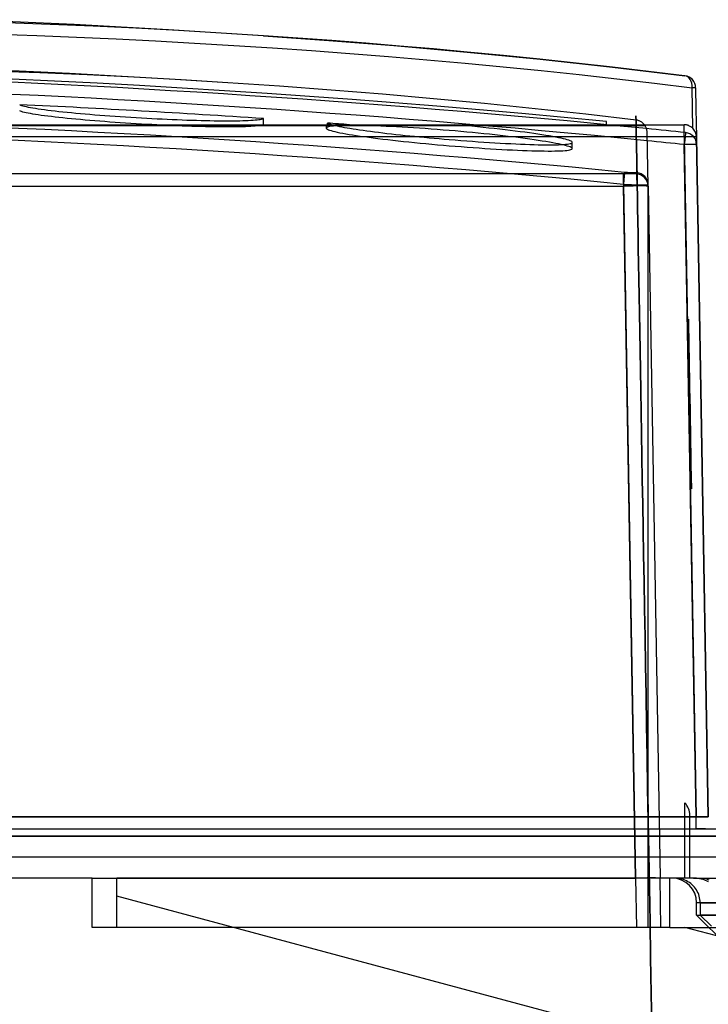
# Model space of a CAD drawing. Header units: millimetres. Extents: x -131 to 262, y -2989 to 324.
# Tile 10 of 11: x 154 to 210, y 243 to 323. Entities that reach past the tile are written whole.
import ezdxf

# ---------------------------------------------------------------- set-up
doc = ezdxf.new("R2010")
doc.units = ezdxf.units.MM
doc.layers.add('MAIN-1', color=7, linetype='Continuous')
doc.layers.add('MAIN-2', color=7, linetype='Continuous')

msp = doc.modelspace()

# ---------------------------------------------------------------- linework, layer by layer
at = {"layer": 'MAIN-1'}
for p, q in [((176.79, 321.357), (174.012, 321.549)), ((179.559, 321.153), (176.79, 321.357)), ((182.319, 320.938), (179.559, 321.153)), ((185.072, 320.71), (182.319, 320.938)), ((187.816, 320.471), (185.072, 320.71)), ((190.553, 320.22), (187.816, 320.471)), ((193.519, 319.934), (190.553, 320.22)), ((196.476, 319.635), (193.519, 319.934)), ((199.425, 319.321), (196.476, 319.635)), ((202.365, 318.994), (199.425, 319.321)), ((155.827, 318.527), (151.956, 318.671)), ((158.248, 318.47), (152.278, 318.746)), ((159.679, 318.361), (155.827, 318.527)), ((162.535, 318.243), (158.248, 318.47)), ((163.511, 318.172), (159.679, 318.361)), ((205.296, 318.653), (202.365, 318.994)), ((208.22, 318.298), (205.296, 318.653)), ((166.821, 317.996), (162.535, 318.243)), ((167.32, 317.962), (163.511, 318.172)), ((171.105, 317.731), (166.821, 317.996)), ((171.108, 317.731), (167.32, 317.962)), ((175.313, 317.447), (171.108, 317.731)), ((179.503, 317.135), (175.313, 317.447)), ((183.676, 316.796), (179.503, 317.135)), ((187.832, 316.43), (183.676, 316.796)), ((191.971, 316.038), (187.832, 316.43)), ((196.092, 315.618), (191.971, 316.038)), ((200.195, 315.171), (196.092, 315.618)), ((204.278, 314.698), (200.195, 315.171)), ((209.147, 315.614), (209.187, 313.337)), ((204.332, 314.69), (204.278, 314.698)), ((204.386, 314.679), (204.332, 314.69)), ((204.44, 314.665), (204.386, 314.679)), ((204.493, 314.648), (204.44, 314.665)), ((204.546, 314.628), (204.493, 314.648)), ((204.598, 314.605), (204.546, 314.628)), ((204.649, 314.578), (204.598, 314.605)), ((204.7, 314.548), (204.649, 314.578)), ((204.748, 314.516), (204.7, 314.548)), ((204.795, 314.48), (204.748, 314.516)), ((204.84, 314.443), (204.795, 314.48)), ((204.882, 314.402), (204.84, 314.443)), ((204.922, 314.36), (204.882, 314.402)), ((204.96, 314.315), (204.922, 314.36)), ((152.932, 314.269), (156.38, 314.268)), ((156.38, 314.268), (159.868, 314.268)), ((159.868, 314.268), (163.398, 314.268)), ((163.398, 314.268), (166.969, 314.268)), ((166.969, 314.268), (170.581, 314.268)), ((170.581, 314.268), (174.235, 314.268)), ((174.235, 314.268), (177.931, 314.268)), ((177.931, 314.268), (181.669, 314.268)), ((181.669, 314.268), (185.449, 314.268)), ((185.449, 314.268), (189.272, 314.268)), ((189.272, 314.268), (193.138, 314.268)), ((193.138, 314.268), (197.047, 314.268)), ((197.047, 314.268), (200.999, 314.268)), ((200.999, 314.268), (204.995, 314.268)), ((204.995, 314.268), (204.96, 314.315)), ((205.017, 314.234), (204.995, 314.268)), ((205.039, 314.2), (205.017, 314.234)), ((205.059, 314.164), (205.039, 314.2)), ((205.078, 314.128), (205.059, 314.164)), ((205.095, 314.089), (205.078, 314.128)), ((205.111, 314.05), (205.095, 314.089)), ((205.126, 314.009), (205.111, 314.05)), ((205.139, 313.968), (205.126, 314.009)), ((205.151, 313.925), (205.139, 313.968)), ((205.161, 313.881), (205.151, 313.925)), ((205.169, 313.837), (205.161, 313.881)), ((205.174, 313.792), (205.169, 313.837)), ((205.178, 313.747), (205.174, 313.792)), ((205.18, 313.701), (205.178, 313.747)), ((205.256, 309.337), (205.18, 313.701)), ((209.151, 258.102), (208.198, 312.707)), ((203.257, 310.319), (136.3, 310.319)), ((204.257, 310.319), (203.257, 310.319)), ((136.3, 309.337), (203.257, 309.337)), ((204.238, 253.119), (203.257, 309.337)), ((205.256, 309.337), (206.237, 253.137)), ((208.248, 253.119), (208.248, 259.239)), ((208.248, 258.102), (206.151, 258.102)), ((208.648, 253.119), (208.648, 258.219)), ((209.151, 258.102), (208.648, 258.102)), ((209.151, 257.119), (209.151, 258.102)), ((209.151, 258.102), (209.196, 258.101)), ((209.196, 258.101), (209.241, 258.1)), ((209.241, 258.1), (209.286, 258.099)), ((209.286, 258.099), (209.33, 258.099)), ((209.33, 258.099), (209.374, 258.098)), ((209.374, 258.098), (209.418, 258.098)), ((209.418, 258.098), (209.461, 258.097)), ((209.461, 258.097), (209.503, 258.097)), ((209.503, 258.097), (209.545, 258.096)), ((209.545, 258.096), (209.586, 258.096)), ((209.586, 258.096), (209.626, 258.095)), ((209.626, 258.095), (209.665, 258.095)), ((209.665, 258.095), (209.703, 258.095)), ((209.703, 258.095), (209.739, 258.095)), ((209.739, 258.095), (209.775, 258.095)), ((209.775, 258.095), (209.81, 258.094)), ((209.81, 258.094), (209.843, 258.094)), ((209.843, 258.094), (209.874, 258.094)), ((209.874, 258.094), (209.904, 258.094)), ((209.904, 258.094), (209.933, 258.095)), ((209.933, 258.095), (209.96, 258.095)), ((209.96, 258.095), (209.986, 258.095)), ((209.986, 258.095), (210.01, 258.095)), ((210.01, 258.095), (210.032, 258.095)), ((210.032, 258.095), (210.052, 258.096)), ((210.052, 258.096), (210.071, 258.096)), ((210.071, 258.096), (210.088, 258.097)), ((210.088, 258.097), (210.102, 258.097)), ((210.102, 258.097), (210.115, 258.098)), ((210.115, 258.098), (210.126, 258.098)), ((210.126, 258.098), (210.135, 258.099)), ((210.135, 258.099), (210.142, 258.099)), ((210.142, 258.099), (210.147, 258.1)), ((210.147, 258.1), (210.15, 258.101)), ((210.15, 258.101), (210.151, 258.102)), ((206.168, 257.119), (208.248, 257.119)), ((208.648, 257.119), (209.151, 257.119)), ((209.151, 257.119), (209.295, 257.119)), ((209.295, 257.119), (209.438, 257.119)), ((209.438, 257.119), (209.571, 257.119)), ((209.571, 257.119), (209.691, 257.119)), ((209.691, 257.119), (209.808, 257.119)), ((209.808, 257.119), (209.923, 257.119)), ((206.178, 256.523), (208.248, 256.523)), ((208.648, 256.523), (235.136, 256.523)), ((208.248, 254.819), (206.208, 254.819)), ((225.1, 254.819), (208.648, 254.819)), ((160.1, 253.119), (-47.9, 253.119)), ((160.1, 249.119), (160.1, 253.119)), ((160.1, 253.119), (204.238, 253.119)), ((162.1, 249.119), (162.1, 253.119)), ((208.937, 253.119), (162.1, 253.119)), ((204.328, 253.121), (204.238, 253.119)), ((204.418, 253.122), (204.328, 253.121)), ((204.508, 253.123), (204.418, 253.122)), ((204.597, 253.125), (204.508, 253.123)), ((204.685, 253.126), (204.597, 253.125)), ((204.773, 253.127), (204.685, 253.126)), ((204.859, 253.128), (204.773, 253.127)), ((204.944, 253.129), (204.859, 253.128)), ((205.027, 253.13), (204.944, 253.129)), ((205.109, 253.131), (205.027, 253.13)), ((205.189, 253.132), (205.109, 253.131)), ((205.267, 253.132), (205.189, 253.132)), ((205.343, 253.133), (205.267, 253.132)), ((205.416, 253.133), (205.343, 253.133)), ((205.487, 253.133), (205.416, 253.133)), ((205.556, 253.133), (205.487, 253.133)), ((205.622, 253.133), (205.556, 253.133)), ((205.685, 253.133), (205.622, 253.133)), ((205.746, 253.133), (205.685, 253.133)), ((205.803, 253.132), (205.746, 253.133)), ((205.857, 253.132), (205.803, 253.132)), ((205.908, 253.131), (205.857, 253.132)), ((205.956, 253.131), (205.908, 253.131)), ((206, 253.13), (205.956, 253.131)), ((206.04, 253.13), (206, 253.13)), ((206.077, 253.13), (206.04, 253.13)), ((206.11, 253.13), (206.077, 253.13)), ((206.14, 253.13), (206.11, 253.13)), ((206.166, 253.131), (206.14, 253.13)), ((206.187, 253.131), (206.166, 253.131)), ((206.205, 253.132), (206.187, 253.131)), ((206.219, 253.133), (206.205, 253.132)), ((206.229, 253.134), (206.219, 253.133)), ((206.235, 253.135), (206.229, 253.134)), ((206.237, 253.137), (206.235, 253.135)), ((206.238, 253.119), (206.237, 253.137)), ((208.937, 253.119), (209.657, 253.119)), ((209.06, 253.116), (208.937, 253.119)), ((209.188, 253.106), (209.06, 253.116)), ((209.317, 253.09), (209.188, 253.106)), ((209.446, 253.068), (209.317, 253.09)), ((209.575, 253.041), (209.446, 253.068)), ((209.7, 253.008), (209.575, 253.041)), ((209.657, 253.119), (209.79, 253.11)), ((209.657, 253.119), (210.823, 253.119)), ((209.819, 252.971), (209.7, 253.008)), ((209.79, 253.11), (209.927, 253.085)), ((209.934, 252.929), (209.819, 252.971)), ((209.927, 253.085), (210.063, 253.044)), ((210.049, 252.879), (209.934, 252.929)), ((210.165, 252.822), (210.049, 252.879)), ((210.063, 253.044), (210.192, 252.99)), ((162.1, 249.119), (160.1, 249.119))]:
    msp.add_line(p, q, dxfattribs=at)
msp.add_arc((207.148, 258.219), 1.5, 0.00029, 42.83387, dxfattribs=at)
for centre, major_axis, ratio, start_param, end_param in [((208.118, 317.304), (-0.123, -0.992), 0.715813, 3.141591, 3.171012), ((208.118, 317.303), (-1, -0.018), 0.999785, -3.141525, -1.69059), ((109.088, -646.948), (965.884, 0), 0.999848, 1.467898, 1.471199), ((208.198, 312.689), (-0.103, -0.995), 0.001793, -3.064303, -1.588136), ((208.198, 312.689), (1, 0.017), 0.996997, 0.000087, 1.451052), ((109.088, -646.932), (-964.888, 0), 0.999848, -1.673695, -1.670563), ((208.198, 312.689), (1, 0.017), 0.01745, -0.000115, 1.570549), ((203.257, 309.319), (0, -1), 0.000001, 1.81579, 3.927121), ((204.257, 309.319), (0, -1), 1, 1.588247, 3.141669), ((203.257, 309.319), (-2, -0.017), 0.008725, -3.141481, -1.570933), ((237.047, -1337.198), (28.834, -1655.851), 0.000003, 2.938898, 2.985482)]:
    msp.add_ellipse(centre, major_axis=major_axis, ratio=ratio, start_param=start_param, end_param=end_param, dxfattribs=at)
at = {"layer": 'MAIN-2'}
for p, q in [((158.617, 322.457), (149.994, 322.851)), ((156.666, 322.473), (153.152, 322.604)), ((160.164, 322.325), (156.666, 322.473)), ((166.303, 322.034), (158.617, 322.457)), ((163.648, 322.158), (160.164, 322.325)), ((152.359, 321.668), (155.596, 321.555)), ((155.596, 321.555), (158.82, 321.427)), ((167.117, 321.973), (163.648, 322.158)), ((173.985, 321.551), (166.303, 322.034)), ((170.572, 321.77), (167.117, 321.973)), ((174.012, 321.549), (170.572, 321.77)), ((174.012, 321.549), (179.315, 321.172)), ((158.82, 321.427), (162.03, 321.285)), ((162.03, 321.285), (165.228, 321.127)), ((165.228, 321.127), (168.413, 320.953)), ((168.413, 320.953), (171.587, 320.765)), ((171.587, 320.765), (174.748, 320.562)), ((179.315, 321.172), (184.587, 320.751)), ((184.587, 320.751), (190.553, 320.22)), ((174.748, 320.562), (177.899, 320.343)), ((177.899, 320.343), (181.038, 320.109)), ((181.038, 320.109), (184.167, 319.861)), ((190.553, 320.22), (196.483, 319.634)), ((184.167, 319.861), (187.285, 319.596)), ((187.285, 319.596), (190.392, 319.317)), ((190.392, 319.317), (193.49, 319.023)), ((196.483, 319.634), (202.378, 318.993)), ((193.49, 319.023), (196.578, 318.713)), ((196.578, 318.713), (199.657, 318.388)), ((199.657, 318.388), (202.726, 318.048)), ((202.378, 318.993), (208.241, 318.296)), ((157.038, 317.862), (153.583, 318.028)), ((160.493, 317.685), (157.038, 317.862)), ((163.947, 317.495), (160.493, 317.685)), ((202.726, 318.048), (205.786, 317.692)), ((205.786, 317.692), (208.837, 317.321)), ((167.4, 317.292), (163.947, 317.495)), ((170.852, 317.078), (167.4, 317.292)), ((174.304, 316.851), (170.852, 317.078)), ((177.755, 316.612), (174.304, 316.851)), ((208.895, 314.026), (208.837, 317.321)), ((209.118, 317.321), (209.147, 315.614)), ((154.201, 315.945), (154.272, 315.915)), ((181.205, 316.36), (177.755, 316.612)), ((184.654, 316.096), (181.205, 316.36)), ((188.102, 315.82), (184.654, 316.096)), ((154.272, 315.414), (154.201, 315.444)), ((154.272, 315.915), (154.361, 315.884)), ((154.361, 315.383), (154.272, 315.414)), ((154.361, 315.884), (154.469, 315.853)), ((154.469, 315.351), (154.361, 315.383)), ((154.469, 315.853), (154.594, 315.821)), ((154.595, 315.319), (154.469, 315.351)), ((154.594, 315.821), (154.737, 315.788)), ((154.739, 315.286), (154.595, 315.319)), ((154.737, 315.788), (154.898, 315.755)), ((154.9, 315.253), (154.739, 315.286)), ((154.898, 315.755), (155.076, 315.721)), ((155.079, 315.219), (154.9, 315.253)), ((155.076, 315.721), (155.271, 315.687)), ((155.274, 315.185), (155.079, 315.219)), ((155.271, 315.687), (155.483, 315.652)), ((155.485, 315.15), (155.274, 315.185)), ((155.483, 315.652), (155.71, 315.618)), ((155.712, 315.116), (155.485, 315.15)), ((155.71, 315.618), (155.953, 315.583)), ((155.953, 315.583), (156.211, 315.548)), ((156.211, 315.548), (156.484, 315.512)), ((156.484, 315.512), (156.772, 315.477)), ((156.772, 315.477), (157.074, 315.441)), ((157.074, 315.441), (157.388, 315.406)), ((157.388, 315.406), (157.714, 315.371)), ((157.714, 315.371), (158.052, 315.336)), ((158.052, 315.336), (158.401, 315.302)), ((158.401, 315.302), (158.761, 315.267)), ((158.761, 315.267), (159.131, 315.233)), ((159.131, 315.233), (159.51, 315.2)), ((159.51, 315.2), (159.899, 315.166)), ((159.899, 315.166), (160.297, 315.134)), ((160.297, 315.134), (160.701, 315.102)), ((191.549, 315.531), (188.102, 315.82)), ((194.994, 315.23), (191.549, 315.531)), ((198.439, 314.917), (194.994, 315.23)), ((209.147, 315.614), (209.187, 313.337)), ((155.955, 315.081), (155.712, 315.116)), ((156.213, 315.046), (155.955, 315.081)), ((156.486, 315.01), (156.213, 315.046)), ((156.774, 314.975), (156.486, 315.01)), ((157.075, 314.94), (156.774, 314.975)), ((157.39, 314.904), (157.075, 314.94)), ((157.717, 314.869), (157.39, 314.904)), ((158.056, 314.834), (157.717, 314.869)), ((158.406, 314.799), (158.056, 314.834)), ((158.766, 314.765), (158.406, 314.799)), ((159.136, 314.731), (158.766, 314.765)), ((159.516, 314.697), (159.136, 314.731)), ((159.905, 314.664), (159.516, 314.697)), ((160.303, 314.631), (159.905, 314.664)), ((160.707, 314.599), (160.303, 314.631)), ((160.701, 315.102), (161.111, 315.07)), ((161.117, 314.568), (160.707, 314.599)), ((161.111, 315.07), (161.527, 315.04)), ((161.533, 314.537), (161.117, 314.568)), ((161.527, 315.04), (161.948, 315.01)), ((161.953, 314.508), (161.533, 314.537)), ((161.948, 315.01), (162.374, 314.981)), ((162.377, 314.479), (161.953, 314.508)), ((162.374, 314.981), (162.802, 314.952)), ((162.804, 314.45), (162.377, 314.479)), ((162.802, 314.952), (163.233, 314.925)), ((163.234, 314.423), (162.804, 314.45)), ((163.233, 314.925), (163.666, 314.899)), ((163.666, 314.397), (163.234, 314.423)), ((163.666, 314.899), (164.1, 314.873)), ((164.1, 314.371), (163.666, 314.397)), ((164.1, 314.873), (164.52, 314.85)), ((164.52, 314.348), (164.1, 314.371)), ((164.52, 314.85), (164.94, 314.828)), ((164.939, 314.326), (164.52, 314.348)), ((165.356, 314.304), (164.939, 314.326)), ((164.94, 314.828), (165.358, 314.806)), ((165.358, 314.806), (165.773, 314.786)), ((165.773, 314.786), (166.187, 314.767)), ((166.187, 314.767), (166.596, 314.749)), ((166.596, 314.749), (167, 314.732)), ((167, 314.732), (167.4, 314.717)), ((167.4, 314.717), (167.793, 314.703)), ((167.793, 314.703), (168.181, 314.69)), ((168.181, 314.69), (168.561, 314.679)), ((168.561, 314.679), (168.933, 314.669)), ((168.933, 314.669), (169.296, 314.66)), ((169.296, 314.66), (169.65, 314.653)), ((169.65, 314.653), (169.993, 314.648)), ((169.993, 314.648), (170.327, 314.643)), ((170.327, 314.643), (170.649, 314.641)), ((170.649, 314.641), (170.961, 314.639)), ((170.961, 314.639), (171.26, 314.639)), ((171.26, 314.639), (171.548, 314.641)), ((171.548, 314.641), (171.822, 314.644)), ((171.822, 314.644), (172.082, 314.649)), ((172.082, 314.649), (172.328, 314.655)), ((172.328, 314.655), (172.559, 314.662)), ((172.559, 314.662), (172.775, 314.671)), ((172.775, 314.671), (172.977, 314.682)), ((172.977, 314.682), (173.162, 314.694)), ((173.162, 314.694), (173.332, 314.707)), ((173.332, 314.707), (173.486, 314.722)), ((173.486, 314.722), (173.622, 314.738)), ((173.622, 314.738), (173.742, 314.755)), ((173.742, 314.755), (173.845, 314.774)), ((173.845, 314.774), (173.93, 314.794)), ((173.93, 314.794), (173.999, 314.815)), ((173.999, 314.316), (173.999, 314.815)), ((179.201, 314.319), (179.201, 314.451)), ((179.201, 314.451), (179.268, 314.42)), ((179.268, 314.42), (179.35, 314.389)), ((179.35, 314.389), (179.449, 314.357)), ((179.449, 314.357), (179.564, 314.324)), ((179.564, 314.324), (179.695, 314.29)), ((201.883, 314.591), (198.439, 314.917)), ((201.883, 314.319), (201.883, 314.591)), ((-95.997, 314.319), (208.187, 314.319)), ((136.3, 314.319), (201.883, 314.319)), ((165.771, 314.284), (165.356, 314.304)), ((166.182, 314.265), (165.771, 314.284)), ((166.59, 314.247), (166.182, 314.265)), ((166.994, 314.231), (166.59, 314.247)), ((167.393, 314.215), (166.994, 314.231)), ((167.787, 314.201), (167.393, 314.215)), ((168.175, 314.188), (167.787, 314.201)), ((168.556, 314.177), (168.175, 314.188)), ((168.928, 314.167), (168.556, 314.177)), ((169.291, 314.159), (168.928, 314.167)), ((169.645, 314.151), (169.291, 314.159)), ((169.989, 314.146), (169.645, 314.151)), ((170.323, 314.141), (169.989, 314.146)), ((170.646, 314.138), (170.323, 314.141)), ((170.958, 314.137), (170.646, 314.138)), ((171.259, 314.137), (170.958, 314.137)), ((171.546, 314.139), (171.259, 314.137)), ((171.82, 314.142), (171.546, 314.139)), ((172.08, 314.146), (171.82, 314.142)), ((172.325, 314.152), (172.08, 314.146)), ((172.557, 314.16), (172.325, 314.152)), ((172.773, 314.169), (172.557, 314.16)), ((172.974, 314.179), (172.773, 314.169)), ((173.16, 314.191), (172.974, 314.179)), ((173.33, 314.205), (173.16, 314.191)), ((173.484, 314.219), (173.33, 314.205)), ((173.621, 314.235), (173.484, 314.219)), ((173.741, 314.253), (173.621, 314.235)), ((173.844, 314.272), (173.741, 314.253)), ((173.93, 314.292), (173.844, 314.272)), ((173.999, 314.313), (173.93, 314.292)), ((179.1, 314.319), (189.1, 314.319)), ((179.1, 314.319), (179.1, 314.044)), ((179.112, 314.073), (179.1, 314.044)), ((179.1, 314.044), (179.111, 314.013)), ((179.111, 314.013), (179.146, 313.981)), ((179.148, 314.1), (179.112, 314.073)), ((179.146, 313.981), (179.203, 313.948)), ((179.208, 314.126), (179.148, 314.1)), ((179.203, 313.948), (179.282, 313.912)), ((179.293, 314.149), (179.208, 314.126)), ((179.282, 313.912), (179.384, 313.876)), ((179.401, 314.17), (179.293, 314.149)), ((179.384, 313.876), (179.508, 313.837)), ((179.532, 314.189), (179.401, 314.17)), ((179.508, 313.837), (179.653, 313.798)), ((179.686, 314.205), (179.532, 314.189)), ((179.653, 313.798), (179.82, 313.757)), ((179.863, 314.22), (179.686, 314.205)), ((179.695, 314.29), (179.842, 314.255)), ((179.82, 313.757), (180.009, 313.715)), ((179.842, 314.255), (180.004, 314.219)), ((180.063, 314.232), (179.863, 314.22)), ((180.004, 314.219), (180.182, 314.182)), ((180.009, 313.715), (180.217, 313.672)), ((180.284, 314.241), (180.063, 314.232)), ((180.182, 314.182), (180.374, 314.144)), ((180.217, 313.672), (180.446, 313.629)), ((180.527, 314.248), (180.284, 314.241)), ((180.374, 314.144), (180.581, 314.106)), ((180.446, 313.629), (180.693, 313.584)), ((180.79, 314.253), (180.527, 314.248)), ((180.581, 314.106), (180.801, 314.068)), ((180.693, 313.584), (180.96, 313.538)), ((181.072, 314.255), (180.79, 314.253)), ((180.801, 314.068), (181.036, 314.028)), ((180.96, 313.538), (181.245, 313.492)), ((181.036, 314.028), (181.283, 313.989)), ((181.374, 314.255), (181.072, 314.255)), ((181.283, 313.989), (181.544, 313.949)), ((181.695, 314.252), (181.374, 314.255)), ((181.544, 313.949), (181.818, 313.908)), ((182.033, 314.247), (181.695, 314.252)), ((181.818, 313.908), (182.103, 313.867)), ((182.389, 314.239), (182.033, 314.247)), ((182.103, 313.867), (182.401, 313.826)), ((182.762, 314.229), (182.389, 314.239)), ((182.401, 313.826), (182.71, 313.785)), ((182.71, 313.785), (183.029, 313.743)), ((183.15, 314.217), (182.762, 314.229)), ((183.029, 313.743), (183.358, 313.702)), ((183.551, 314.202), (183.15, 314.217)), ((183.358, 313.702), (183.696, 313.661)), ((183.966, 314.184), (183.551, 314.202)), ((183.696, 313.661), (184.042, 313.62)), ((184.392, 314.165), (183.966, 314.184)), ((184.042, 313.62), (184.398, 313.579)), ((184.83, 314.143), (184.392, 314.165)), ((184.398, 313.579), (184.761, 313.538)), ((184.761, 313.538), (185.132, 313.497)), ((185.279, 314.118), (184.83, 314.143)), ((185.738, 314.092), (185.279, 314.118)), ((186.204, 314.063), (185.738, 314.092)), ((186.677, 314.032), (186.204, 314.063)), ((187.154, 314), (186.677, 314.032)), ((187.636, 313.965), (187.154, 314)), ((188.122, 313.929), (187.636, 313.965)), ((188.61, 313.891), (188.122, 313.929)), ((189.1, 313.851), (188.61, 313.891)), ((189.1, 314.319), (189.503, 314.319)), ((189.577, 313.81), (189.1, 313.851)), ((189.981, 314.277), (189.503, 314.319)), ((190.052, 313.768), (189.577, 313.81)), ((190.457, 314.234), (189.981, 314.277)), ((190.524, 313.725), (190.052, 313.768)), ((190.929, 314.19), (190.457, 314.234)), ((190.993, 313.681), (190.524, 313.725)), ((191.396, 314.145), (190.929, 314.19)), ((191.457, 313.636), (190.993, 313.681)), ((191.858, 314.098), (191.396, 314.145)), ((191.916, 313.59), (191.457, 313.636)), ((192.315, 314.051), (191.858, 314.098)), ((192.368, 313.543), (191.916, 313.59)), ((192.764, 314.003), (192.315, 314.051)), ((192.814, 313.495), (192.368, 313.543)), ((193.205, 313.954), (192.764, 314.003)), ((193.636, 313.905), (193.205, 313.954)), ((194.056, 313.855), (193.636, 313.905)), ((194.464, 313.805), (194.056, 313.855)), ((194.861, 313.754), (194.464, 313.805)), ((195.244, 313.704), (194.861, 313.754)), ((195.614, 313.654), (195.244, 313.704)), ((195.97, 313.603), (195.614, 313.654)), ((196.309, 313.553), (195.97, 313.603)), ((196.632, 313.504), (196.309, 313.553)), ((201.883, 314.319), (201.883, 314.319)), ((208.187, 314.319), (208.187, 314.319)), ((208.187, 313.337), (208.187, 314.319)), ((208.187, 313.337), (-95.997, 313.337)), ((181.245, 313.492), (181.548, 313.445)), ((181.548, 313.445), (181.868, 313.398)), ((181.868, 313.398), (182.206, 313.35)), ((182.206, 313.35), (182.558, 313.302)), ((182.558, 313.302), (182.924, 313.254)), ((182.924, 313.254), (183.305, 313.206)), ((183.305, 313.206), (183.698, 313.158)), ((183.698, 313.158), (184.103, 313.11)), ((184.103, 313.11), (184.52, 313.062)), ((184.52, 313.062), (184.948, 313.014)), ((184.948, 313.014), (185.386, 312.967)), ((185.132, 313.497), (185.51, 313.457)), ((185.386, 312.967), (185.832, 312.92)), ((185.51, 313.457), (185.895, 313.417)), ((185.832, 312.92), (186.285, 312.874)), ((185.895, 313.417), (186.284, 313.377)), ((186.284, 313.377), (186.678, 313.338)), ((186.285, 312.874), (186.744, 312.829)), ((186.678, 313.338), (187.075, 313.3)), ((186.744, 312.829), (187.208, 312.785)), ((187.075, 313.3), (187.476, 313.263)), ((187.208, 312.785), (187.676, 312.741)), ((187.476, 313.263), (187.879, 313.226)), ((187.676, 312.741), (188.148, 312.699)), ((187.879, 313.226), (188.285, 313.19)), ((188.285, 313.19), (188.692, 313.154)), ((188.692, 313.154), (189.1, 313.12)), ((189.1, 313.12), (189.576, 313.081)), ((189.576, 313.081), (190.051, 313.043)), ((190.051, 313.043), (190.523, 313.007)), ((190.523, 313.007), (190.992, 312.973)), ((190.992, 312.973), (191.456, 312.94)), ((191.456, 312.94), (191.915, 312.909)), ((191.915, 312.909), (192.367, 312.879)), ((192.367, 312.879), (192.813, 312.852)), ((192.813, 312.852), (193.251, 312.826)), ((193.252, 313.446), (192.814, 313.495)), ((193.251, 312.826), (193.681, 312.803)), ((193.68, 313.397), (193.252, 313.446)), ((194.097, 313.347), (193.68, 313.397)), ((193.681, 312.803), (194.099, 312.781)), ((194.503, 313.297), (194.097, 313.347)), ((194.099, 312.781), (194.506, 312.761)), ((194.896, 313.247), (194.503, 313.297)), ((194.506, 312.761), (194.9, 312.744)), ((195.276, 313.197), (194.896, 313.247)), ((194.9, 312.744), (195.281, 312.729)), ((195.642, 313.147), (195.276, 313.197)), ((195.281, 312.729), (195.647, 312.716)), ((195.994, 313.097), (195.642, 313.147)), ((196.331, 313.047), (195.994, 313.097)), ((196.652, 312.997), (196.331, 313.047)), ((196.937, 313.455), (196.632, 313.504)), ((196.955, 312.949), (196.652, 312.997)), ((197.224, 313.406), (196.937, 313.455)), ((197.24, 312.9), (196.955, 312.949)), ((197.493, 313.359), (197.224, 313.406)), ((197.507, 312.853), (197.24, 312.9)), ((197.743, 313.312), (197.493, 313.359)), ((197.754, 312.806), (197.507, 312.853)), ((197.973, 313.266), (197.743, 313.312)), ((197.983, 312.761), (197.754, 312.806)), ((198.184, 313.221), (197.973, 313.266)), ((198.191, 312.716), (197.983, 312.761)), ((198.374, 313.177), (198.184, 313.221)), ((198.542, 313.135), (198.374, 313.177)), ((198.386, 312.716), (198.552, 312.729)), ((198.688, 313.094), (198.542, 313.135)), ((198.552, 312.729), (198.697, 312.745)), ((198.813, 313.055), (198.688, 313.094)), ((198.697, 312.745), (198.82, 312.762)), ((198.916, 313.017), (198.813, 313.055)), ((198.82, 312.762), (198.921, 312.782)), ((198.996, 312.981), (198.916, 313.017)), ((198.921, 312.782), (198.999, 312.804)), ((199.053, 312.946), (198.996, 312.981)), ((198.999, 312.804), (199.055, 312.828)), ((199.088, 312.914), (199.053, 312.946)), ((199.055, 312.828), (199.089, 312.855)), ((199.1, 312.883), (199.088, 312.914)), ((199.089, 312.855), (199.1, 312.883)), ((199.1, 312.38), (199.1, 312.883)), ((208.187, 313.337), (209.151, 258.102)), ((210.151, 258.102), (209.187, 313.337)), ((209.187, 313.337), (210.151, 258.102)), ((209.187, 313.337), (209.187, 313.337)), ((188.148, 312.699), (188.623, 312.657)), ((188.623, 312.657), (189.1, 312.617)), ((189.1, 312.617), (189.59, 312.577)), ((189.59, 312.577), (190.079, 312.538)), ((190.079, 312.538), (190.565, 312.501)), ((190.565, 312.501), (191.047, 312.466)), ((191.047, 312.466), (191.525, 312.432)), ((191.525, 312.432), (191.997, 312.4)), ((191.997, 312.4), (192.463, 312.37)), ((192.463, 312.37), (192.922, 312.342)), ((192.922, 312.342), (193.37, 312.316)), ((193.37, 312.316), (193.808, 312.293)), ((193.808, 312.293), (194.235, 312.271)), ((194.235, 312.271), (194.649, 312.252)), ((194.649, 312.252), (195.051, 312.235)), ((195.051, 312.235), (195.438, 312.22)), ((195.438, 312.22), (195.811, 312.208)), ((195.647, 312.716), (196, 312.706)), ((195.811, 312.208), (196.167, 312.198)), ((196, 312.706), (196.337, 312.697)), ((196.167, 312.198), (196.506, 312.191)), ((196.337, 312.697), (196.659, 312.691)), ((196.506, 312.191), (196.826, 312.186)), ((196.659, 312.691), (196.963, 312.688)), ((196.826, 312.186), (197.128, 312.184)), ((196.963, 312.688), (197.248, 312.686)), ((197.128, 312.184), (197.41, 312.184)), ((197.248, 312.686), (197.515, 312.688)), ((197.41, 312.184), (197.673, 312.186)), ((197.515, 312.688), (197.762, 312.691)), ((197.673, 312.186), (197.916, 312.192)), ((197.762, 312.691), (197.99, 312.697)), ((197.916, 312.192), (198.137, 312.2)), ((197.99, 312.697), (198.198, 312.705)), ((198.137, 312.2), (198.337, 312.21)), ((198.38, 312.673), (198.191, 312.716)), ((198.198, 312.705), (198.386, 312.716)), ((198.337, 312.21), (198.514, 312.223)), ((198.547, 312.631), (198.38, 312.673)), ((198.514, 312.223), (198.668, 312.238)), ((198.692, 312.59), (198.547, 312.631)), ((198.668, 312.238), (198.799, 312.256)), ((198.816, 312.551), (198.692, 312.59)), ((198.799, 312.256), (198.907, 312.276)), ((198.918, 312.513), (198.816, 312.551)), ((198.907, 312.276), (198.992, 312.298)), ((198.997, 312.477), (198.918, 312.513)), ((198.992, 312.298), (199.052, 312.323)), ((199.054, 312.443), (198.997, 312.477)), ((199.052, 312.323), (199.088, 312.35)), ((199.089, 312.41), (199.054, 312.443)), ((199.088, 312.35), (199.1, 312.38)), ((199.1, 312.38), (199.089, 312.41)), ((203.402, 310.444), (203.357, 310.449)), ((203.446, 310.44), (203.402, 310.444)), ((203.491, 310.436), (203.446, 310.44)), ((203.535, 310.432), (203.491, 310.436)), ((203.579, 310.429), (203.535, 310.432)), ((203.622, 310.425), (203.579, 310.429)), ((203.665, 310.422), (203.622, 310.425)), ((203.707, 310.419), (203.665, 310.422)), ((203.749, 310.416), (203.707, 310.419)), ((203.789, 310.413), (203.749, 310.416)), ((203.829, 310.411), (203.789, 310.413)), ((203.868, 310.409), (203.829, 310.411)), ((203.905, 310.407), (203.868, 310.409)), ((203.942, 310.405), (203.905, 310.407)), ((203.977, 310.404), (203.942, 310.405)), ((204.012, 310.402), (203.977, 310.404)), ((204.045, 310.401), (204.012, 310.402)), ((204.076, 310.401), (204.045, 310.401)), ((204.106, 310.4), (204.076, 310.401)), ((204.135, 310.4), (204.106, 310.4)), ((204.162, 310.4), (204.135, 310.4)), ((204.187, 310.4), (204.162, 310.4)), ((204.211, 310.401), (204.187, 310.4)), ((204.234, 310.401), (204.211, 310.401)), ((204.254, 310.402), (204.234, 310.401)), ((204.273, 310.404), (204.254, 310.402)), ((204.289, 310.405), (204.273, 310.404)), ((204.304, 310.407), (204.289, 310.405)), ((204.317, 310.409), (204.304, 310.407)), ((204.328, 310.411), (204.317, 310.409)), ((204.337, 310.413), (204.328, 310.411)), ((204.344, 310.416), (204.337, 310.413)), ((204.349, 310.419), (204.344, 310.416)), ((204.352, 310.422), (204.349, 310.419)), ((204.353, 310.425), (204.352, 310.422)), ((204.257, 310.319), (204.257, 310.319)), ((203.254, 309.474), (204.238, 253.119)), ((203.254, 309.474), (203.344, 309.471)), ((203.344, 309.471), (203.434, 309.467)), ((203.434, 309.467), (203.523, 309.464)), ((203.523, 309.464), (203.612, 309.461)), ((203.612, 309.461), (203.7, 309.457)), ((203.7, 309.457), (203.787, 309.455)), ((203.787, 309.455), (203.873, 309.452)), ((203.873, 309.452), (203.958, 309.449)), ((203.958, 309.449), (204.041, 309.447)), ((204.041, 309.447), (204.123, 309.444)), ((204.123, 309.444), (204.203, 309.442)), ((204.203, 309.442), (204.281, 309.441)), ((204.281, 309.441), (204.357, 309.439)), ((204.357, 309.439), (204.431, 309.437)), ((204.431, 309.437), (204.502, 309.436)), ((204.502, 309.436), (204.571, 309.435)), ((204.571, 309.435), (204.637, 309.434)), ((204.637, 309.434), (204.701, 309.433)), ((204.701, 309.433), (204.761, 309.432)), ((204.761, 309.432), (204.819, 309.432)), ((204.819, 309.432), (204.873, 309.432)), ((204.873, 309.432), (204.924, 309.432)), ((204.924, 309.432), (204.972, 309.432)), ((204.972, 309.432), (205.016, 309.433)), ((205.016, 309.433), (205.057, 309.433)), ((205.057, 309.433), (205.094, 309.434)), ((205.094, 309.434), (205.127, 309.435)), ((205.127, 309.435), (205.157, 309.436)), ((205.157, 309.436), (205.183, 309.438)), ((205.183, 309.438), (205.204, 309.439)), ((205.204, 309.439), (205.222, 309.441)), ((205.222, 309.441), (205.236, 309.443)), ((205.236, 309.443), (205.246, 309.445)), ((205.246, 309.445), (205.252, 309.448)), ((205.252, 309.448), (205.254, 309.45)), ((205.256, 309.337), (205.256, 309.337)), ((205.256, 309.337), (205.256, 309.337)), ((205.256, 309.337), (205.256, 309.337)), ((205.256, 249.119), (205.256, 309.337)), ((-96.961, 258.102), (209.151, 258.102)), ((206.151, 258.102), (-93.961, 258.102)), ((208.648, 258.102), (208.248, 258.102)), ((209.151, 257.119), (209.151, 258.102)), ((209.196, 258.101), (209.151, 258.102)), ((209.241, 258.1), (209.196, 258.101)), ((209.286, 258.099), (209.241, 258.1)), ((209.33, 258.099), (209.286, 258.099)), ((209.374, 258.098), (209.33, 258.099)), ((209.417, 258.098), (209.374, 258.098)), ((209.461, 258.097), (209.417, 258.098)), ((209.503, 258.097), (209.461, 258.097)), ((209.545, 258.096), (209.503, 258.097)), ((209.585, 258.096), (209.545, 258.096)), ((209.625, 258.095), (209.585, 258.096)), ((209.665, 258.095), (209.625, 258.095)), ((209.703, 258.095), (209.665, 258.095)), ((209.739, 258.095), (209.703, 258.095)), ((209.775, 258.095), (209.739, 258.095)), ((209.809, 258.094), (209.775, 258.095)), ((209.843, 258.094), (209.809, 258.094)), ((209.874, 258.094), (209.843, 258.094)), ((209.904, 258.094), (209.874, 258.094)), ((209.933, 258.095), (209.904, 258.094)), ((209.96, 258.095), (209.933, 258.095)), ((209.986, 258.095), (209.96, 258.095)), ((210.01, 258.095), (209.986, 258.095)), ((210.032, 258.095), (210.01, 258.095)), ((210.052, 258.096), (210.032, 258.095)), ((210.071, 258.096), (210.052, 258.096)), ((210.088, 258.097), (210.071, 258.096)), ((210.102, 258.097), (210.088, 258.097)), ((210.115, 258.098), (210.102, 258.097)), ((210.126, 258.098), (210.115, 258.098)), ((210.135, 258.099), (210.126, 258.098)), ((210.142, 258.099), (210.135, 258.099)), ((210.147, 258.1), (210.142, 258.099)), ((210.15, 258.101), (210.147, 258.1)), ((210.151, 258.102), (210.15, 258.101)), ((210.151, 258.102), (210.151, 258.102)), ((-116.336, 257.119), (228.536, 257.119)), ((2.318, 257.119), (206.168, 257.119)), ((208.248, 257.119), (208.648, 257.119)), ((209.308, 257.119), (209.151, 257.119)), ((209.464, 257.119), (209.308, 257.119)), ((209.596, 257.119), (209.464, 257.119)), ((209.707, 257.119), (209.596, 257.119)), ((209.817, 257.119), (209.707, 257.119)), ((209.923, 257.119), (209.817, 257.119)), ((228.536, 256.524), (-116.336, 256.523)), ((-93.988, 256.524), (206.178, 256.523)), ((208.248, 256.523), (208.648, 256.523)), ((206.208, 254.819), (-94.018, 254.819)), ((208.648, 254.819), (208.248, 254.819)), ((160.1, 253.119), (160.1, 253.119)), ((160.1, 253.119), (162.1, 253.119)), ((162.1, 253.119), (162.1, 253.119)), ((162.1, 253.119), (162.1, 253.119)), ((204.238, 253.119), (204.307, 249.119)), ((206.307, 249.119), (206.238, 253.119)), ((206.238, 253.119), (206.238, 253.119)), ((207.024, 249.119), (207.024, 253.119)), ((207.578, 253.114), (207.445, 253.119)), ((207.716, 253.099), (207.578, 253.114)), ((207.856, 253.076), (207.716, 253.099)), ((207.994, 253.043), (207.856, 253.076)), ((208.126, 253.004), (207.994, 253.043)), ((208.251, 252.957), (208.126, 253.004)), ((208.248, 253.119), (208.248, 253.119)), ((208.373, 252.899), (208.251, 252.957)), ((208.495, 252.832), (208.373, 252.899)), ((208.615, 252.756), (208.495, 252.832)), ((208.729, 252.673), (208.615, 252.756)), ((208.648, 253.119), (208.648, 253.119)), ((208.834, 252.585), (208.729, 252.673)), ((208.929, 252.493), (208.834, 252.585)), ((209.02, 252.392), (208.929, 252.493)), ((209.106, 252.281), (209.02, 252.392)), ((209.186, 252.163), (209.106, 252.281)), ((209.257, 252.042), (209.186, 252.163)), ((209.318, 251.921), (209.257, 252.042)), ((162.1, 251.651), (162.1, 251.651)), ((211.597, 238.388), (162.1, 251.651)), ((209.368, 251.798), (209.318, 251.921)), ((209.41, 251.667), (209.368, 251.798)), ((209.444, 251.53), (209.41, 251.667)), ((209.469, 251.391), (209.444, 251.53)), ((209.485, 251.253), (209.469, 251.391)), ((209.491, 251.119), (209.485, 251.253)), ((209.2, 250.118), (209.2, 251.119)), ((211.338, 251.119), (209.2, 251.119)), ((209.491, 251.119), (211.174, 251.119)), ((209.491, 251.119), (209.491, 250.118)), ((209.2, 250.118), (211.597, 247.721)), ((209.2, 250.118), (211.344, 250.118)), ((211.174, 250.118), (209.491, 250.118)), ((209.491, 250.118), (209.8, 249.817)), ((209.8, 249.817), (210.107, 249.519)), ((160.1, 249.119), (160.1, 249.119)), ((162.1, 249.119), (162.1, 249.119)), ((207.024, 249.119), (162.1, 249.119)), ((205.256, 249.119), (205.256, 249.119)), ((206.307, 249.119), (206.307, 249.119)), ((206.307, 249.119), (206.307, 249.119)), ((207.024, 249.119), (211.597, 249.119)), ((208.248, 249.119), (208.248, 249.119)), ((208.248, 249.119), (208.248, 249.119)), ((208.248, 249.119), (208.248, 249.119)), ((226.644, 244.19), (208.248, 249.119)), ((210.107, 249.519), (210.411, 249.224))]:
    msp.add_line(p, q, dxfattribs=at)
for centre, radius, start, end in [((208.118, 317.304), 1, 1.00331, 82.93742), ((109.077, -648.612), 965.612, 86.144892, 87.321518), ((109.138, -647.777), 964.775, 85.729211, 85.835438), ((208.187, 313.319), 1, 0.99993, 89.99998), ((208.187, 313.319), 1, 67.75043, 78.87532), ((207.2, 251.119), 2, 0, 89.99998)]:
    msp.add_arc(centre, radius, start, end, dxfattribs=at)
for centre, major_axis, ratio, start_param, end_param in [((109.088, -646.948), (965.884, 0), 0.999848, 1.471199, 1.542619), ((208.118, 317.304), (-0.123, -0.992), 0.715813, 1.676847, 3.141591), ((109.088, -646.932), (-964.888, 0), 0.999848, -1.670563, -1.599003), ((208.118, 317.304), (1, 0.017), 0.007034, 0.001711, 0.767661), ((109.08, -647.079), (962.303, -0.055), 0.999847, 1.472729, 1.544123), ((109.08, -647.063), (961.307, -0.055), 0.999847, 1.472732, 1.544095), ((208.187, 313.319), (-1, -0.017), 0.01745, 3.141536, 4.712084), ((203.254, 309.457), (-0.098, -0.995), 0.00171, -3.066481, -1.58815), ((204.255, 309.433), (1, 0.017), 0.997213, 0.000037, 1.454778)]:
    msp.add_ellipse(centre, major_axis=major_axis, ratio=ratio, start_param=start_param, end_param=end_param, dxfattribs=at)
msp.add_ellipse((233.069, -1337.203), major_axis=(-28.796, 1652.233), ratio=0.000002, dxfattribs=at)

doc.saveas('drawing.dxf')
